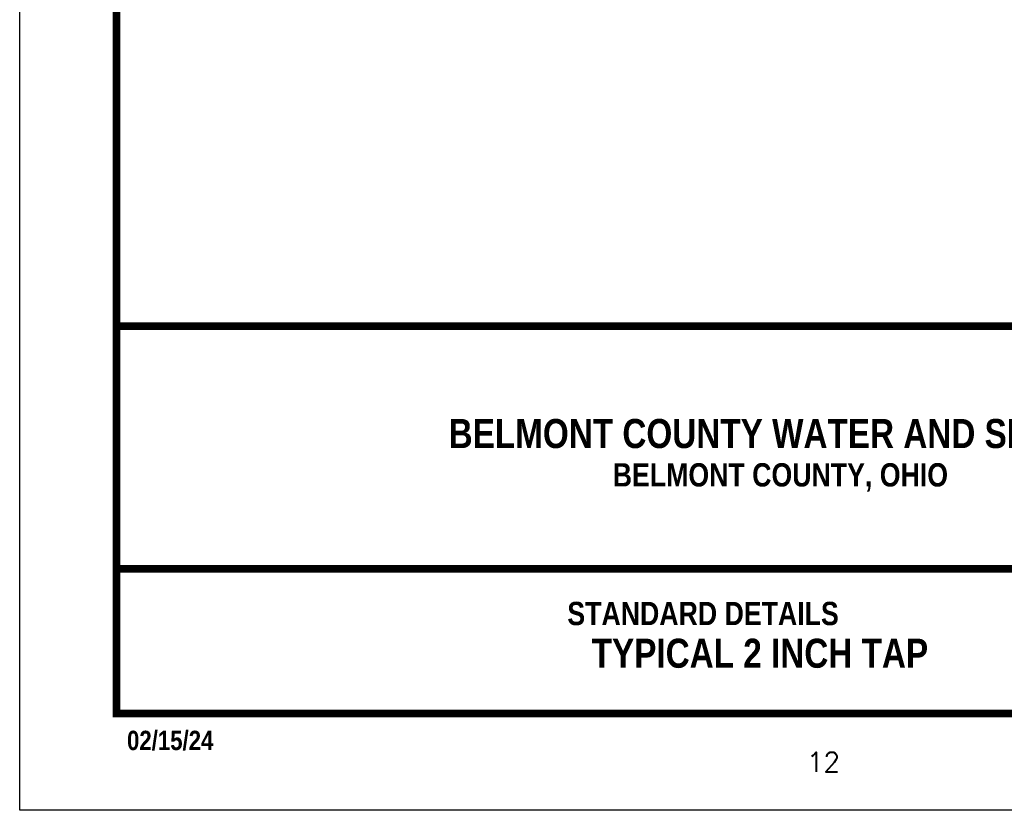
# Model space of a CAD drawing. Extents: x 0.5 to 9, y 11.5 to 22.5.
# Tile 1 of 169: x 0.5 to 5.6, y 11.5 to 15.6. Entities that reach past the tile are written whole.
import ezdxf
from ezdxf.enums import TextEntityAlignment as Align

# ---------------------------------------------------------------- set-up
doc = ezdxf.new("R2010")
doc.units = 0
doc.header["$MEASUREMENT"] = 0
doc.layers.get('DEFPOINTS').update_dxf_attribs({"linetype": 'CONTINUOUS'})
doc.layers.add('BORDER', color=252, linetype='CONTINUOUS')
doc.layers.add('TEXT', color=255, linetype='CONTINUOUS')
doc.styles.add('ROMANS', font='romans', dxfattribs={"height": 5})
doc.styles.add('TECHNICAL', font='techb___.ttf')

msp = doc.modelspace()

# ---------------------------------------------------------------- linework, layer by layer
at = {"layer": 'BORDER', "color": 7, "const_width": 0.04}
msp.add_lwpolyline([(1, 12), (1, 22), (8.5, 22), (8.5, 12)], close=True, dxfattribs=at)
for points in [[(1, 13.99999), (8.5, 13.99999)], [(1, 12.74672), (8.5, 12.74672)]]:
    msp.add_lwpolyline(points, dxfattribs=at)
at = {"layer": 'DEFPOINTS', "color": 3, "ltscale": 2}
msp.add_lwpolyline([(0.5, 11.5), (0.5, 22.5), (9, 22.5), (9, 11.5)], close=True, dxfattribs=at)

# ---------------------------------------------------------------- texts
at = {"layer": 'BORDER', "style": 'TECHNICAL'}
msp.add_text('02/15/24', height=0.1, dxfattribs=at).set_placement((1.0542, 11.811))
at = {"layer": 'TEXT', "color": 7, "style": 'TECHNICAL'}
for s, p in [('BELMONT COUNTY WATER AND SEWER DISTRICT', (6.95184, 13.44611)), ('TYPICAL 2 INCH TAP', (5.19047, 12.31127))]:
    msp.add_text(s, height=0.15, dxfattribs=at).set_placement(p, align=Align.MIDDLE_RIGHT)
at = {"layer": 'TEXT', "color": 7}
for s, height, style, p in [('BELMONT COUNTY, OHIO', 0.1203954, 'TECHNICAL', (3.56198, 13.17254)), ('STANDARD DETAILS', 0.1203954, 'TECHNICAL', (3.32762, 12.45638)), ('12', 0.1, 'ROMANS', (4.56453, 11.69948))]:
    msp.add_text(s, height=height, dxfattribs=dict(at, style=style)).set_placement(p)

doc.saveas('drawing.dxf')
